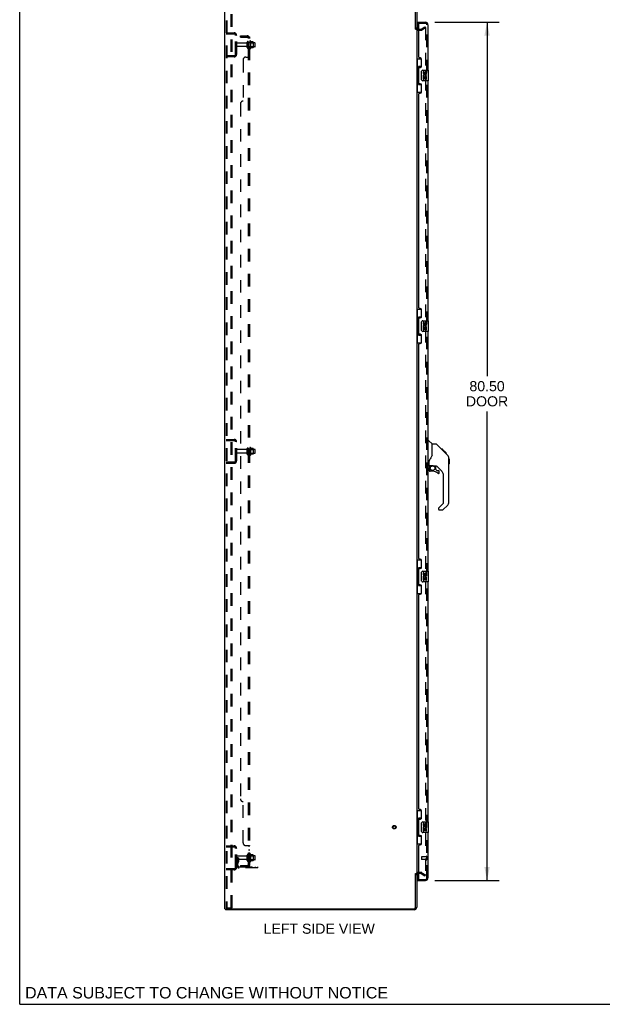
# Model space of a CAD drawing. Header units: inches. Extents: x 0 to 215, y 0 to 139.
# Tile 1 of 115: x 0 to 55, y 0 to 92. Entities that reach past the tile are written whole.
import ezdxf

# ---------------------------------------------------------------- set-up
doc = ezdxf.new("R2010")
doc.units = ezdxf.units.IN
doc.header["$LTSCALE"] = 11.804375
doc.header["$MEASUREMENT"] = 0
doc.linetypes.add('HIDDEN', pattern=[0.2, 0.1, -0.1])
doc.layers.get('0').update_dxf_attribs({"linetype": 'CONTINUOUS'})
for name, color, linetype in [('DEFAULT_2', 8, 'HIDDEN'), ('DIMENSIONS', 7, 'CONTINUOUS'), ('DOOR_ASSEMBLY', 7, 'CONTINUOUS'), ('SUBPANEL', 7, 'CONTINUOUS')]:
    doc.layers.add(name, color=color, linetype=linetype)
doc.styles.get("Standard").update_dxf_attribs({"font": 'arial.ttf'})
doc.dimstyles.new('DIMSTYLE_1', dxfattribs={"dimtxt": 0.946875, "dimasz": 1.2625, "dimexe": 0.09, "dimexo": 0.07, "dimgap": 0.0375, "dimtad": 0, "dimtih": 1, "dimtoh": 1, "dimzin": 4, "dimdsep": 46, "dimtxsty": 'Standard', "dimblk": '_FILLED', "dimblk1": '_FILLED', "dimblk2": '_FILLED', "dimcen": 0.09, "dimadec": 3, "dimazin": 1, "dimtfac": 1, "dimtdec": 3, "dimtofl": 0, "dimtmove": 0, "dimatfit": 3, "dimldrblk": '_FILLED', "dimfxl": 0, "dimtolj": 1, "dimtzin": 4, "dimarcsym": 0})

# ---------------------------------------------------------------- blocks, each defined once
blk = doc.blocks.new('_FILLED')
at = {"color": 0, "linetype": 'ByBlock'}
blk.add_solid([(0, 0), (-1, 0.2), (-1, -0.2)], dxfattribs=at)
blk = doc.blocks.new('*D9')
at = {"layer": 'DIMENSIONS', "color": 2, "linetype": 'Continuous'}
for p, q in [((38.955, 92.112), (44.997, 92.112)), ((43.86, 92.112), (43.86, 58.922)), ((43.86, 11.612), (43.86, 55.608)), ((38.955, 11.612), (44.997, 11.612))]:
    blk.add_line(p, q, dxfattribs=at)
at = {"layer": 'DIMENSIONS', "color": 2, "linetype": 'Continuous', "xscale": 1.2625, "yscale": 1.2625, "zscale": 1.2625}
for p, rotation in [((43.86, 92.112), 90), ((43.86, 11.612), 270)]:
    blk.add_blockref('_FILLED', p, dxfattribs=dict(at, rotation=rotation))
at = {"layer": 'DIMENSIONS', "color": 2, "linetype": 'Continuous', "insert": (43.86, 58.449), "char_height": 0.9469, "width": 3.9635, "attachment_point": 2, "line_spacing_factor": 0.9}
blk.add_mtext('80.50\\PDOOR', dxfattribs=at)

msp = doc.modelspace()

# ---------------------------------------------------------------- linework, layer by layer
at = {"color": 7, "linetype": 'Continuous'}
for p, q in [((0, 0), (0, 138.875)), ((37.155, 91.466), (37.259, 91.466)), ((37.155, 12.258), (37.259, 12.258)), ((19.311, 8.966), (19.311, 8.862)), ((19.316, 8.966), (19.349, 8.966)), ((0, 0), (214.625, 0))]:
    msp.add_line(p, q, dxfattribs=at)
at = {"color": 3, "linetype": 'Continuous'}
for p, q in [((19.259, 8.966), (19.259, 94.758)), ((37.155, 91.455), (37.155, 94.615)), ((37.259, 94.615), (37.259, 91.466)), ((37.402, 91.466), (37.463, 91.466)), ((37.259, 91.414), (37.259, 12.31)), ((37.155, 9.108), (37.155, 12.269)), ((37.259, 12.258), (37.259, 9.108)), ((37.463, 12.258), (37.402, 12.258)), ((19.259, 8.966), (19.316, 8.966)), ((37.013, 8.862), (19.311, 8.862)), ((19.349, 8.966), (37.013, 8.966))]:
    msp.add_line(p, q, dxfattribs=at)
for centre, radius, start, end in [((37.402, 91.608), 0.142, 180, 270), ((37.402, 12.115), 0.142, 90, 180), ((37.013, 9.108), 0.246, 270, 360), ((37.013, 9.108), 0.142, 270, 360)]:
    msp.add_arc(centre, radius, start, end, dxfattribs=at)
at = {"layer": 'DEFAULT_2', "color": 8, "linetype": 'HIDDEN'}
for p, q in [((19.363, 94.644), (19.363, 9.079)), ((19.437, 94.644), (19.437, 9.079)), ((19.835, 9.049), (19.835, 94.674)), ((19.939, 9.049), (19.939, 94.674)), ((37.463, 91.466), (37.664, 91.466)), ((37.68, 91.47), (38.02, 91.666)), ((38.072, 91.576), (37.732, 91.38)), ((38.02, 91.666), (38.072, 91.576)), ((38.072, 91.596), (38.072, 12.127)), ((19.363, 91.112), (20.117, 91.112)), ((19.363, 91.008), (20.117, 91.008)), ((20.036, 91.112), (20.036, 91.008)), ((20.259, 89.108), (20.259, 90.865)), ((20.363, 89.108), (20.363, 90.865)), ((37.402, 91.362), (37.664, 91.362)), ((21.291, 90.152), (20.393, 90.152)), ((21.291, 89.822), (20.393, 89.822)), ((21.353, 89.729), (21.353, 90.244)), ((21.463, 89.729), (21.463, 90.244)), ((22.058, 90.174), (21.463, 90.174)), ((22.058, 89.799), (21.463, 89.799)), ((21.588, 90.321), (21.588, 89.653)), ((21.608, 90.17), (21.588, 90.19)), ((21.608, 89.803), (21.588, 89.783)), ((21.608, 90.17), (21.608, 89.803)), ((21.608, 90.17), (21.904, 90.17)), ((21.608, 89.803), (21.904, 89.803)), ((21.658, 90.343), (21.658, 89.631)), ((21.914, 90.264), (21.686, 90.264)), ((21.914, 89.709), (21.686, 89.709)), ((21.904, 90.17), (21.924, 90.19)), ((21.904, 90.17), (21.904, 89.803)), ((21.904, 89.803), (21.924, 89.783)), ((21.924, 90.242), (21.924, 89.731)), ((22.088, 89.829), (22.088, 90.144)), ((20.117, 88.966), (19.363, 88.966)), ((20.117, 88.862), (19.363, 88.862)), ((20.036, 88.966), (20.036, 88.862)), ((19.363, 52.987), (20.117, 52.987)), ((19.363, 52.883), (20.117, 52.883)), ((20.036, 52.987), (20.036, 52.883)), ((20.259, 50.983), (20.259, 52.74)), ((20.363, 50.983), (20.363, 52.74)), ((21.291, 52.027), (20.393, 52.027)), ((21.353, 51.604), (21.353, 52.119)), ((21.463, 51.604), (21.463, 52.119)), ((22.058, 52.049), (21.463, 52.049)), ((21.588, 52.196), (21.588, 51.528)), ((21.608, 52.045), (21.588, 52.065)), ((21.608, 52.045), (21.608, 51.678)), ((21.608, 52.045), (21.904, 52.045)), ((21.658, 52.218), (21.658, 51.506)), ((21.914, 52.139), (21.686, 52.139)), ((21.904, 52.045), (21.924, 52.065)), ((21.904, 52.045), (21.904, 51.678)), ((21.924, 52.117), (21.924, 51.606)), ((22.088, 51.704), (22.088, 52.019)), ((20.117, 50.841), (19.363, 50.841)), ((20.036, 50.841), (20.036, 50.737)), ((21.291, 51.697), (20.393, 51.697)), ((22.058, 51.674), (21.463, 51.674)), ((21.608, 51.678), (21.588, 51.658)), ((21.608, 51.678), (21.904, 51.678)), ((21.914, 51.584), (21.686, 51.584)), ((21.904, 51.678), (21.924, 51.658)), ((20.117, 50.737), (19.363, 50.737)), ((19.363, 14.862), (20.117, 14.862)), ((20.036, 14.862), (20.036, 14.758)), ((19.363, 14.758), (20.117, 14.758)), ((20.259, 12.858), (20.259, 14.615)), ((20.363, 12.858), (20.363, 14.615)), ((21.291, 13.902), (20.393, 13.902)), ((21.353, 13.479), (21.353, 13.994)), ((21.463, 13.479), (21.463, 13.994)), ((22.058, 13.924), (21.463, 13.924)), ((21.588, 14.071), (21.588, 13.403)), ((21.608, 13.92), (21.588, 13.94)), ((21.608, 13.92), (21.904, 13.92)), ((21.608, 13.92), (21.608, 13.553)), ((21.658, 14.093), (21.658, 13.381)), ((21.914, 14.014), (21.686, 14.014)), ((21.904, 13.92), (21.924, 13.94)), ((21.904, 13.92), (21.904, 13.553)), ((21.924, 13.992), (21.924, 13.481)), ((22.088, 13.579), (22.088, 13.894)), ((20.467, 13.737), (20.363, 13.737)), ((21.291, 13.572), (20.393, 13.572)), ((20.451, 13.39), (20.403, 13.322)), ((20.453, 13.396), (20.453, 13.737)), ((20.453, 13.562), (20.557, 13.562)), ((20.467, 13.737), (20.557, 13.737)), ((20.467, 13.036), (20.467, 13.737)), ((20.536, 13.33), (20.487, 13.262)), ((20.557, 13.396), (20.557, 13.737)), ((22.058, 13.549), (21.463, 13.549)), ((21.608, 13.553), (21.588, 13.533)), ((21.608, 13.553), (21.904, 13.553)), ((21.914, 13.459), (21.686, 13.459)), ((21.904, 13.553), (21.924, 13.533)), ((20.117, 12.716), (19.363, 12.716)), ((20.117, 12.612), (19.363, 12.612)), ((20.036, 12.716), (20.036, 12.612)), ((20.61, 12.893), (22.363, 12.893)), ((22.363, 12.789), (20.61, 12.789)), ((21.86, 12.789), (21.86, 12.893)), ((22.116, 12.789), (22.116, 12.893)), ((22.363, 12.789), (22.363, 12.893)), ((37.664, 12.362), (37.402, 12.362)), ((37.664, 12.258), (37.463, 12.258)), ((37.68, 12.253), (38.02, 12.057)), ((37.732, 12.343), (38.072, 12.147)), ((38.02, 12.057), (38.072, 12.147)), ((19.385, 9.049), (19.458, 9.049)), ((19.458, 9.049), (19.939, 9.049))]:
    msp.add_line(p, q, dxfattribs=at)
for points in [[(38.055, 91.616), (38.054, 91.616), (38.052, 91.616), (38.05, 91.616), (38.049, 91.615), (38.047, 91.614)], [(38.06, 91.615), (38.058, 91.616), (38.056, 91.616), (38.055, 91.616)], [(38.06, 91.615), (38.062, 91.614), (38.064, 91.613), (38.065, 91.612), (38.067, 91.61), (38.068, 91.609), (38.069, 91.607), (38.07, 91.605), (38.071, 91.603), (38.071, 91.601), (38.072, 91.598), (38.072, 91.596)], [(38.055, 12.107), (38.054, 12.107), (38.052, 12.107), (38.05, 12.108), (38.049, 12.109), (38.047, 12.109)], [(38.072, 12.127), (38.072, 12.125), (38.071, 12.123), (38.071, 12.121), (38.07, 12.119), (38.069, 12.117), (38.068, 12.115), (38.067, 12.113), (38.065, 12.112), (38.064, 12.11), (38.062, 12.109), (38.06, 12.108), (38.058, 12.108), (38.056, 12.107), (38.055, 12.107)], [(19.363, 9.079), (19.364, 9.071), (19.366, 9.064), (19.37, 9.058), (19.374, 9.053)], [(19.385, 9.049), (19.379, 9.05), (19.374, 9.053)], [(19.437, 9.079), (19.438, 9.071), (19.44, 9.064), (19.443, 9.058), (19.447, 9.053)], [(19.458, 9.049), (19.452, 9.05), (19.447, 9.053)]]:
    msp.add_lwpolyline(points, dxfattribs=at)
for radius in [0.164, 0.124]:
    msp.add_circle((35.155, 16.612), radius, dxfattribs=at)
for centre, radius, start, end in [((37.402, 91.608), 0.246, 180, 270), ((37.664, 91.499), 0.033, 270, 300), ((20.117, 90.865), 0.246, 0, 90), ((20.117, 90.865), 0.142, 0, 90), ((37.664, 91.499), 0.137, 270, 300), ((20.393, 90.122), 0.03, 90, 180), ((20.393, 89.852), 0.03, 180, 270), ((21.291, 90.214), 0.0625, 270, 360), ((21.291, 89.759), 0.0625, 0, 90), ((21.408, 90.244), 0.055, 360, 180), ((21.408, 89.729), 0.055, 180, 0), ((21.627, 90.321), 0.0384, 34.44966, 180), ((21.627, 89.653), 0.0384, 180, 325.55034), ((21.058, 89.987), 0.698, 23.96793, 30.66313), ((21.058, 89.987), 0.698, 329.33687, 336.03207), ((21.705, 90.274), 0.01, 203.96793, 270), ((21.705, 89.699), 0.01, 90, 156.03207), ((21.914, 90.254), 0.01, 5.19383, 90), ((21.914, 89.719), 0.01, 270, 354.80617), ((21.783, 90.242), 0.141, 0, 5.20805), ((21.783, 89.731), 0.141, 354.79195, 360), ((22.058, 90.144), 0.03, 359.99999, 90), ((22.058, 89.829), 0.03, 270, 0.00001), ((20.117, 89.108), 0.246, 270, 360), ((20.117, 89.108), 0.142, 270, 360), ((20.117, 52.74), 0.246, 0, 90), ((20.117, 52.74), 0.142, 0, 90), ((20.393, 51.997), 0.03, 90, 180), ((20.393, 51.727), 0.03, 180, 270), ((21.291, 52.089), 0.0625, 270, 360), ((21.408, 52.119), 0.055, 360, 180), ((21.627, 52.196), 0.0384, 34.44966, 180), ((21.058, 51.862), 0.698, 23.96793, 30.66313), ((21.705, 52.149), 0.01, 203.96793, 270), ((21.914, 52.129), 0.01, 5.19383, 90), ((21.783, 52.117), 0.141, 0, 5.20805), ((22.058, 52.019), 0.03, 359.99999, 90), ((20.117, 50.983), 0.246, 270, 360), ((20.117, 50.983), 0.142, 270, 360), ((21.291, 51.634), 0.0625, 0, 90), ((21.408, 51.604), 0.055, 180, 0), ((21.627, 51.528), 0.0384, 180, 325.55034), ((21.058, 51.862), 0.698, 329.33687, 336.03207), ((21.705, 51.574), 0.01, 90, 156.03207), ((21.914, 51.594), 0.01, 270, 354.80617), ((21.783, 51.606), 0.141, 354.79195, 360), ((22.058, 51.704), 0.03, 270, 0.00001), ((20.117, 14.615), 0.246, 0, 90), ((20.117, 14.615), 0.142, 0, 90), ((20.393, 13.872), 0.03, 90, 180), ((21.291, 13.964), 0.0625, 270, 360), ((21.408, 13.994), 0.055, 360, 180), ((21.627, 14.071), 0.0384, 34.44966, 180), ((21.058, 13.737), 0.698, 23.96793, 30.66313), ((21.705, 14.024), 0.01, 203.96793, 270), ((21.914, 14.004), 0.01, 5.19383, 90), ((21.783, 13.992), 0.141, 0, 5.20805), ((22.058, 13.894), 0.03, 359.99999, 90), ((20.393, 13.602), 0.03, 180, 270), ((20.571, 13.201), 0.208, 144.24611, 180), ((20.61, 13.036), 0.246, 180, 270), ((20.443, 13.396), 0.01, 324.24611, 360), ((20.571, 13.201), 0.104, 144.24611, 180), ((20.61, 13.036), 0.142, 180, 270), ((20.443, 13.396), 0.114, 324.24611, 360), ((21.291, 13.509), 0.0625, 0, 90), ((21.408, 13.479), 0.055, 180, 0), ((21.627, 13.403), 0.0384, 180, 325.55034), ((21.058, 13.737), 0.698, 329.33687, 336.03207), ((21.705, 13.449), 0.01, 90, 156.03207), ((21.914, 13.469), 0.01, 270, 354.80617), ((21.783, 13.481), 0.141, 354.79195, 360), ((22.058, 13.579), 0.03, 270, 0.00001), ((20.117, 12.858), 0.246, 270, 360), ((20.117, 12.858), 0.142, 270, 360), ((37.402, 12.115), 0.246, 90, 180), ((37.664, 12.225), 0.137, 60, 90), ((37.664, 12.225), 0.033, 60, 90)]:
    msp.add_arc(centre, radius, start, end, dxfattribs=at)
at = {"layer": 'DOOR_ASSEMBLY', "color": 7, "linetype": 'Continuous'}
for p, q in [((37.338, 92.008), (37.338, 92.112)), ((37.338, 91.988), (37.338, 91.481)), ((37.259, 88.687), (37.7, 88.687)), ((37.298, 88.687), (37.298, 87.662)), ((37.663, 88.687), (37.663, 87.907)), ((37.436, 87.952), (37.436, 86.272)), ((37.663, 87.952), (37.436, 87.952)), ((37.277, 87.662), (37.277, 86.562)), ((37.277, 87.662), (37.399, 87.662)), ((37.399, 87.692), (37.399, 87.712)), ((37.399, 86.562), (37.399, 87.662)), ((37.722, 86.712), (37.722, 87.512)), ((37.822, 87.612), (38.362, 87.612)), ((37.86, 87.458), (37.86, 87.321)), ((37.923, 87.458), (37.86, 87.458)), ((37.86, 86.996), (37.86, 86.766)), ((37.878, 86.996), (37.86, 86.996)), ((37.913, 86.996), (37.94, 87.016)), ((37.913, 86.996), (38.174, 86.996)), ((37.923, 87.321), (37.923, 87.458)), ((37.923, 86.766), (37.923, 86.933)), ((37.923, 86.933), (37.988, 86.933)), ((37.988, 87.384), (37.988, 87.315)), ((37.988, 86.933), (37.988, 86.797)), ((38.049, 87.321), (38.049, 87.363)), ((38.049, 86.797), (38.049, 86.933)), ((38.049, 86.933), (38.111, 86.933)), ((38.104, 87.032), (38.161, 87.007)), ((38.111, 87.363), (38.111, 87.227)), ((38.111, 87.227), (38.174, 87.227)), ((38.111, 86.933), (38.111, 86.766)), ((38.174, 87.227), (38.174, 87.363)), ((38.174, 86.766), (38.174, 86.996)), ((38.377, 86.627), (38.377, 87.597)), ((37.277, 86.562), (37.399, 86.562)), ((37.298, 86.562), (37.298, 85.537)), ((37.399, 86.511), (37.399, 86.531)), ((37.436, 86.272), (37.663, 86.272)), ((37.663, 86.317), (37.663, 85.537)), ((38.362, 86.612), (37.822, 86.612)), ((37.86, 86.766), (37.923, 86.766)), ((37.988, 86.797), (38.049, 86.797)), ((38.111, 86.766), (38.174, 86.766)), ((37.259, 85.537), (37.7, 85.537)), ((37.259, 65.187), (37.7, 65.187)), ((37.298, 65.187), (37.298, 64.162)), ((37.663, 65.187), (37.663, 64.407)), ((37.277, 64.162), (37.277, 63.062)), ((37.277, 64.162), (37.399, 64.162)), ((37.399, 64.192), (37.399, 64.212)), ((37.399, 63.062), (37.399, 64.162)), ((37.436, 64.452), (37.436, 62.772)), ((37.663, 64.452), (37.436, 64.452)), ((37.722, 63.212), (37.722, 64.012)), ((37.822, 64.112), (38.362, 64.112)), ((37.86, 63.958), (37.86, 63.821)), ((37.923, 63.958), (37.86, 63.958)), ((37.923, 63.821), (37.923, 63.958)), ((37.988, 63.884), (37.988, 63.815)), ((38.049, 63.821), (38.049, 63.863)), ((38.111, 63.863), (38.111, 63.727)), ((38.111, 63.727), (38.174, 63.727)), ((38.174, 63.727), (38.174, 63.863)), ((38.377, 63.127), (38.377, 64.097)), ((37.277, 63.062), (37.399, 63.062)), ((37.298, 63.062), (37.298, 62.037)), ((37.399, 63.011), (37.399, 63.031)), ((37.663, 62.817), (37.663, 62.037)), ((38.362, 63.112), (37.822, 63.112)), ((37.86, 63.496), (37.86, 63.266)), ((37.878, 63.496), (37.86, 63.496)), ((37.86, 63.266), (37.923, 63.266)), ((37.913, 63.496), (37.94, 63.516)), ((37.913, 63.496), (38.174, 63.496)), ((37.923, 63.266), (37.923, 63.433)), ((37.923, 63.433), (37.988, 63.433)), ((37.988, 63.433), (37.988, 63.297)), ((37.988, 63.297), (38.049, 63.297)), ((38.049, 63.297), (38.049, 63.433)), ((38.049, 63.433), (38.111, 63.433)), ((38.104, 63.532), (38.161, 63.507)), ((38.111, 63.433), (38.111, 63.266)), ((38.111, 63.266), (38.174, 63.266)), ((38.174, 63.266), (38.174, 63.496)), ((37.259, 62.037), (37.7, 62.037)), ((37.436, 62.772), (37.663, 62.772)), ((38.317, 52.866), (38.38, 52.866)), ((38.705, 52.557), (38.408, 52.854)), ((39.072, 52.551), (38.711, 52.551)), ((38.711, 51.446), (38.711, 52.551)), ((39.893, 51.763), (39.128, 52.528)), ((39.649, 52.073), (39.582, 52.073)), ((39.656, 52.066), (39.59, 52.066)), ((39.666, 52.056), (39.599, 52.056)), ((39.673, 52.05), (39.606, 52.05)), ((39.681, 52.042), (39.614, 52.042)), ((39.7, 52.022), (39.633, 52.022)), ((39.649, 52.073), (39.976, 51.746)), ((39.723, 51.999), (39.656, 51.999)), ((39.746, 51.976), (39.679, 51.976)), ((39.77, 51.952), (39.703, 51.952)), ((39.794, 51.929), (39.727, 51.929)), ((39.817, 51.905), (39.75, 51.905)), ((39.84, 51.883), (39.773, 51.883)), ((39.86, 51.863), (39.793, 51.863)), ((39.877, 51.845), (39.81, 51.845)), ((39.89, 51.832), (39.823, 51.832)), ((39.894, 51.828), (39.828, 51.828)), ((39.896, 51.826), (39.83, 51.826)), ((39.897, 51.825), (39.83, 51.825)), ((39.898, 51.825), (39.831, 51.825)), ((39.866, 51.789), (39.831, 51.824)), ((39.9, 51.822), (39.833, 51.822)), ((39.904, 51.818), (39.838, 51.818)), ((39.91, 51.812), (39.844, 51.812)), ((39.924, 51.798), (39.857, 51.798)), ((39.892, 51.762), (39.866, 51.789)), ((39.939, 51.783), (39.872, 51.783)), ((39.947, 51.776), (39.88, 51.776)), ((39.954, 51.769), (39.887, 51.769)), ((39.892, 51.762), (40.171, 51.484)), ((39.966, 51.757), (39.899, 51.757)), ((39.971, 51.751), (39.904, 51.751)), ((39.974, 51.748), (39.908, 51.748)), ((39.976, 51.747), (39.909, 51.747)), ((39.976, 51.746), (39.909, 51.746)), ((39.976, 51.746), (39.91, 51.746)), ((40.065, 51.658), (39.976, 51.746)), ((38.435, 50.523), (38.435, 50.93)), ((38.711, 51.509), (38.69, 51.451)), ((39.994, 51.662), (40.061, 51.662)), ((40.062, 51.66), (39.995, 51.66)), ((40.065, 51.658), (39.998, 51.658)), ((40.286, 51.207), (40.285, 51.237)), ((40.286, 47.104), (40.286, 51.207)), ((40.305, 51.155), (40.286, 51.175)), ((40.305, 51.155), (40.305, 50.679)), ((38.396, 50.484), (38.317, 50.484)), ((38.435, 50.306), (38.435, 50.069)), ((38.455, 50.525), (38.75, 50.525)), ((38.493, 50.445), (38.573, 50.525)), ((38.499, 50.44), (38.496, 50.443)), ((38.503, 50.436), (38.499, 50.44)), ((38.507, 50.431), (38.503, 50.436)), ((38.75, 49.99), (38.514, 49.99)), ((39.023, 50.484), (38.935, 50.484)), ((39.065, 50.152), (39.065, 50.479)), ((39.069, 50.144), (39.141, 50.072)), ((39.601, 49.988), (39.1, 50.489)), ((39.149, 50.069), (39.302, 50.069)), ((39.38, 49.871), (39.38, 49.99)), ((40.305, 50.679), (40.286, 50.659)), ((39.774, 47.018), (39.774, 49.57)), ((39.302, 46.493), (39.302, 46.429)), ((39.315, 46.527), (39.751, 46.962)), ((39.663, 46.35), (39.38, 46.35)), ((40.17, 46.825), (39.718, 46.373)), ((37.259, 41.687), (37.7, 41.687)), ((37.298, 41.687), (37.298, 40.662)), ((37.663, 41.687), (37.663, 40.907)), ((37.277, 40.662), (37.399, 40.662)), ((37.277, 40.662), (37.277, 39.562)), ((37.399, 40.692), (37.399, 40.712)), ((37.399, 39.562), (37.399, 40.662)), ((37.663, 40.952), (37.436, 40.952)), ((37.436, 40.952), (37.436, 39.272)), ((37.722, 39.712), (37.722, 40.512)), ((37.822, 40.612), (38.362, 40.612)), ((37.923, 40.458), (37.86, 40.458)), ((37.86, 40.458), (37.86, 40.321)), ((37.878, 39.996), (37.86, 39.996)), ((37.86, 39.996), (37.86, 39.766)), ((37.86, 39.766), (37.923, 39.766)), ((37.913, 39.996), (37.94, 40.016)), ((37.913, 39.996), (38.174, 39.996)), ((37.923, 40.321), (37.923, 40.458)), ((37.923, 39.933), (37.988, 39.933)), ((37.923, 39.766), (37.923, 39.933)), ((37.988, 40.384), (37.988, 40.315)), ((37.988, 39.933), (37.988, 39.797)), ((37.988, 39.797), (38.049, 39.797)), ((38.049, 40.321), (38.049, 40.363)), ((38.049, 39.933), (38.111, 39.933)), ((38.049, 39.797), (38.049, 39.933)), ((38.104, 40.032), (38.161, 40.007)), ((38.111, 40.363), (38.111, 40.227)), ((38.111, 40.227), (38.174, 40.227)), ((38.111, 39.933), (38.111, 39.766)), ((38.111, 39.766), (38.174, 39.766)), ((38.174, 40.227), (38.174, 40.363)), ((38.174, 39.766), (38.174, 39.996)), ((38.377, 39.627), (38.377, 40.597)), ((37.277, 39.562), (37.399, 39.562)), ((37.298, 39.562), (37.298, 38.537)), ((37.399, 39.511), (37.399, 39.531)), ((37.436, 39.272), (37.663, 39.272)), ((37.663, 39.317), (37.663, 38.537)), ((38.362, 39.612), (37.822, 39.612)), ((37.259, 38.537), (37.7, 38.537)), ((37.259, 18.187), (37.7, 18.187)), ((37.298, 18.187), (37.298, 17.162)), ((37.663, 18.187), (37.663, 17.407)), ((37.277, 17.162), (37.399, 17.162)), ((37.277, 17.162), (37.277, 16.062)), ((37.399, 17.192), (37.399, 17.212)), ((37.399, 16.062), (37.399, 17.162)), ((37.663, 17.452), (37.436, 17.452)), ((37.436, 17.452), (37.436, 15.772)), ((37.722, 16.212), (37.722, 17.012)), ((37.822, 17.112), (38.362, 17.112)), ((37.923, 16.958), (37.86, 16.958)), ((37.86, 16.958), (37.86, 16.821)), ((37.923, 16.821), (37.923, 16.958)), ((37.988, 16.884), (37.988, 16.815)), ((38.049, 16.821), (38.049, 16.863)), ((38.111, 16.863), (38.111, 16.727)), ((38.111, 16.727), (38.174, 16.727)), ((38.174, 16.727), (38.174, 16.863)), ((38.377, 16.127), (38.377, 17.097)), ((37.277, 16.062), (37.399, 16.062)), ((37.298, 16.062), (37.298, 15.037)), ((37.399, 16.011), (37.399, 16.031)), ((37.436, 15.772), (37.663, 15.772)), ((37.663, 15.817), (37.663, 15.037)), ((38.362, 16.112), (37.822, 16.112)), ((37.878, 16.496), (37.86, 16.496)), ((37.86, 16.496), (37.86, 16.266)), ((37.86, 16.266), (37.923, 16.266)), ((37.913, 16.496), (37.94, 16.516)), ((37.913, 16.496), (38.174, 16.496)), ((37.923, 16.433), (37.988, 16.433)), ((37.923, 16.266), (37.923, 16.433)), ((37.988, 16.433), (37.988, 16.297)), ((37.988, 16.297), (38.049, 16.297)), ((38.049, 16.433), (38.111, 16.433)), ((38.049, 16.297), (38.049, 16.433)), ((38.104, 16.532), (38.161, 16.507)), ((38.111, 16.433), (38.111, 16.266)), ((38.111, 16.266), (38.174, 16.266)), ((38.174, 16.266), (38.174, 16.496)), ((37.259, 15.037), (37.7, 15.037)), ((37.338, 12.243), (37.338, 11.736)), ((37.338, 11.716), (37.338, 11.612))]:
    msp.add_line(p, q, dxfattribs=at)
at = {"layer": 'DOOR_ASSEMBLY', "color": 3, "linetype": 'Continuous'}
for p, q in [((37.338, 92.112), (38.071, 92.112)), ((37.463, 88.819), (37.463, 91.988)), ((38.317, 91.865), (38.317, 87.612)), ((37.583, 88.759), (37.523, 88.759)), ((37.463, 86.404), (37.463, 87.819)), ((37.523, 87.879), (37.583, 87.879)), ((37.713, 88.009), (37.713, 88.629)), ((37.583, 86.344), (37.523, 86.344)), ((37.713, 85.594), (37.713, 86.214)), ((38.317, 86.612), (38.317, 64.112)), ((37.463, 65.319), (37.463, 85.404)), ((37.523, 85.464), (37.583, 85.464)), ((37.583, 65.259), (37.523, 65.259)), ((37.713, 64.509), (37.713, 65.129)), ((37.463, 62.904), (37.463, 64.319)), ((37.523, 64.379), (37.583, 64.379)), ((37.583, 62.844), (37.523, 62.844)), ((38.317, 63.112), (38.317, 40.612)), ((37.463, 41.819), (37.463, 61.904)), ((37.523, 61.964), (37.583, 61.964)), ((37.713, 62.094), (37.713, 62.714)), ((37.583, 41.759), (37.523, 41.759)), ((37.713, 41.009), (37.713, 41.629)), ((37.463, 39.404), (37.463, 40.819)), ((37.523, 40.879), (37.583, 40.879)), ((37.583, 39.344), (37.523, 39.344)), ((37.713, 38.594), (37.713, 39.214)), ((38.317, 39.612), (38.317, 17.112)), ((37.463, 18.319), (37.463, 38.404)), ((37.523, 38.464), (37.583, 38.464)), ((37.583, 18.259), (37.523, 18.259)), ((37.713, 17.509), (37.713, 18.129)), ((37.463, 15.904), (37.463, 17.319)), ((37.523, 17.379), (37.583, 17.379)), ((37.583, 15.844), (37.523, 15.844)), ((37.713, 15.094), (37.713, 15.714)), ((38.317, 16.112), (38.317, 11.858)), ((37.463, 11.736), (37.463, 14.904)), ((37.523, 14.964), (37.583, 14.964)), ((37.338, 11.612), (38.071, 11.612))]:
    msp.add_line(p, q, dxfattribs=at)
at = {"layer": 'DOOR_ASSEMBLY', "color": 8, "linetype": 'HIDDEN'}
for p, q in [((37.483, 92.008), (37.338, 92.008)), ((37.483, 92.008), (38.071, 92.008)), ((38.213, 11.858), (38.213, 91.865)), ((38.17, 13.858), (38.17, 13.574)), ((37.713, 13.83), (37.713, 13.602)), ((38.17, 13.84), (37.723, 13.84)), ((38.17, 13.592), (37.723, 13.592)), ((37.338, 11.716), (37.483, 11.716)), ((37.483, 11.716), (38.071, 11.716))]:
    msp.add_line(p, q, dxfattribs=at)
at = {"layer": 'DOOR_ASSEMBLY', "color": 7, "linetype": 'Continuous'}
for points in [[(37.436, 87.928), (37.436, 87.925), (37.437, 87.921), (37.438, 87.917), (37.439, 87.913), (37.441, 87.908), (37.443, 87.903), (37.445, 87.897), (37.448, 87.891), (37.452, 87.885), (37.456, 87.878), (37.46, 87.871), (37.465, 87.863), (37.47, 87.854), (37.472, 87.851)], [(37.722, 87.512), (37.723, 87.518), (37.723, 87.524), (37.724, 87.53), (37.725, 87.536), (37.727, 87.542), (37.729, 87.548)], [(37.472, 86.373), (37.47, 86.369), (37.465, 86.361), (37.46, 86.353), (37.456, 86.346), (37.452, 86.339), (37.448, 86.332), (37.445, 86.326), (37.443, 86.321), (37.441, 86.316), (37.439, 86.311), (37.438, 86.307), (37.437, 86.303), (37.436, 86.299), (37.436, 86.296)], [(37.729, 86.676), (37.727, 86.681), (37.725, 86.687), (37.724, 86.693), (37.723, 86.699), (37.723, 86.705), (37.722, 86.712)], [(37.436, 64.428), (37.436, 64.425), (37.437, 64.421), (37.438, 64.417), (37.439, 64.413), (37.441, 64.408), (37.443, 64.403), (37.445, 64.397), (37.448, 64.391), (37.452, 64.385), (37.456, 64.378), (37.46, 64.371), (37.465, 64.363), (37.47, 64.354), (37.472, 64.351)], [(37.722, 64.012), (37.723, 64.018), (37.723, 64.024), (37.724, 64.03), (37.725, 64.036), (37.727, 64.042), (37.729, 64.048)], [(37.472, 62.873), (37.47, 62.869), (37.465, 62.861), (37.46, 62.853), (37.456, 62.846), (37.452, 62.839), (37.448, 62.832), (37.445, 62.826), (37.443, 62.821), (37.441, 62.816), (37.439, 62.811), (37.438, 62.807), (37.437, 62.803), (37.436, 62.799), (37.436, 62.796)], [(37.729, 63.176), (37.727, 63.181), (37.725, 63.187), (37.724, 63.193), (37.723, 63.199), (37.723, 63.205), (37.722, 63.212)], [(39.128, 52.528), (39.12, 52.534), (39.112, 52.54), (39.102, 52.545), (39.093, 52.548), (39.082, 52.55), (39.072, 52.551)], [(39.831, 51.824), (39.81, 51.846), (39.788, 51.867), (39.766, 51.889)], [(38.489, 51.101), (38.478, 51.084), (38.462, 51.055), (38.45, 51.023), (38.441, 50.989), (38.436, 50.955), (38.435, 50.93)], [(38.69, 51.451), (38.66, 51.382), (38.623, 51.312), (38.581, 51.24), (38.534, 51.166), (38.489, 51.101)], [(40.286, 51.207), (40.285, 51.236), (40.279, 51.277), (40.27, 51.318), (40.256, 51.357), (40.238, 51.394), (40.216, 51.429), (40.191, 51.462), (40.171, 51.484)], [(38.507, 50.431), (38.498, 50.421), (38.489, 50.41), (38.482, 50.399), (38.475, 50.387), (38.469, 50.374), (38.464, 50.361), (38.46, 50.348), (38.458, 50.334), (38.456, 50.32), (38.455, 50.306)], [(38.496, 50.443), (38.495, 50.444), (38.494, 50.445), (38.493, 50.445), (38.493, 50.445)], [(38.75, 50.525), (38.758, 50.525), (38.778, 50.524), (38.798, 50.522), (38.818, 50.518), (38.838, 50.513), (38.856, 50.508), (38.872, 50.503), (38.886, 50.498), (38.898, 50.493), (38.909, 50.49), (38.918, 50.487), (38.926, 50.485), (38.934, 50.484), (38.935, 50.484)], [(37.436, 40.928), (37.436, 40.925), (37.437, 40.921), (37.438, 40.917), (37.439, 40.913), (37.441, 40.908), (37.443, 40.903), (37.445, 40.897), (37.448, 40.891), (37.452, 40.885), (37.456, 40.878), (37.46, 40.871), (37.465, 40.863), (37.47, 40.854), (37.472, 40.851)], [(37.722, 40.512), (37.723, 40.518), (37.723, 40.524), (37.724, 40.53), (37.725, 40.536), (37.727, 40.542), (37.729, 40.548)], [(37.729, 39.676), (37.727, 39.681), (37.725, 39.687), (37.724, 39.693), (37.723, 39.699), (37.723, 39.705), (37.722, 39.712)], [(37.472, 39.373), (37.47, 39.369), (37.465, 39.361), (37.46, 39.353), (37.456, 39.346), (37.452, 39.339), (37.448, 39.332), (37.445, 39.326), (37.443, 39.321), (37.441, 39.316), (37.439, 39.311), (37.438, 39.307), (37.437, 39.303), (37.436, 39.299), (37.436, 39.296)], [(37.436, 17.428), (37.436, 17.425), (37.437, 17.421), (37.438, 17.417), (37.439, 17.413), (37.441, 17.408), (37.443, 17.403), (37.445, 17.397), (37.448, 17.391), (37.452, 17.385), (37.456, 17.378), (37.46, 17.371), (37.465, 17.363), (37.47, 17.354), (37.472, 17.351)], [(37.722, 17.012), (37.723, 17.018), (37.723, 17.024), (37.724, 17.03), (37.725, 17.036), (37.727, 17.042), (37.729, 17.048)], [(37.472, 15.873), (37.47, 15.869), (37.465, 15.861), (37.46, 15.853), (37.456, 15.846), (37.452, 15.839), (37.448, 15.832), (37.445, 15.826), (37.443, 15.821), (37.441, 15.816), (37.439, 15.811), (37.438, 15.807), (37.437, 15.803), (37.436, 15.799), (37.436, 15.796)], [(37.729, 16.176), (37.727, 16.181), (37.725, 16.187), (37.724, 16.193), (37.723, 16.199), (37.723, 16.205), (37.722, 16.212)]]:
    msp.add_lwpolyline(points, dxfattribs=at)
msp.add_circle((38.75, 50.285), 0.217, dxfattribs=at)
for centre, radius, start, end in [((37.358, 91.988), 0.02, 90, 180), ((38.153, 91.722), 0.26, 90, 92.58661), ((37.822, 87.512), 0.1, 90, 158.79459), ((37.954, 87.321), 0.0943, 180, 360), ((38.014, 87.07), 0.154, 161.41988, 206.19629), ((38.017, 87.07), 0.157, 336.59665, 161.87913), ((38.017, 87.07), 0.157, 205.73705, 207.8532), ((37.954, 87.321), 0.0314, 180, 261.22946), ((38.017, 87.07), 0.0943, 336.59665, 215.11217), ((37.954, 87.326), 0.0362, 263.42855, 341.76278), ((38.08, 87.363), 0.0943, 68.69989, 167.43379), ((38.08, 87.363), 0.0314, 0, 180.04847), ((38.08, 87.363), 0.0943, 0, 68.67039), ((38.362, 87.597), 0.015, 0, 90), ((37.822, 86.712), 0.1, 201.20502, 270), ((38.362, 86.627), 0.015, 270, 360), ((37.822, 64.012), 0.1, 90, 158.79459), ((37.954, 63.821), 0.0943, 180, 360), ((38.017, 63.57), 0.157, 336.59665, 161.87913), ((37.954, 63.821), 0.0314, 180, 261.22946), ((37.954, 63.826), 0.0362, 263.42855, 341.76278), ((38.08, 63.863), 0.0943, 68.69989, 167.43379), ((38.08, 63.863), 0.0314, 0, 180.04847), ((38.08, 63.863), 0.0943, 0, 68.67039), ((38.362, 64.097), 0.015, 0, 90), ((37.822, 63.212), 0.1, 201.20502, 270), ((38.014, 63.57), 0.154, 161.41988, 206.19629), ((38.017, 63.57), 0.157, 205.73705, 207.8532), ((38.017, 63.57), 0.0943, 336.59665, 215.11217), ((38.362, 63.127), 0.015, 270, 360), ((38.38, 52.826), 0.0394, 45, 90), ((38.691, 52.543), 0.0197, 0, 45), ((39.853, 51.19), 0.433, 42.23856, 42.72732), ((38.396, 50.523), 0.0394, 270, 360), ((38.455, 50.545), 0.0197, 180, 270), ((38.632, 50.306), 0.197, 135, 180), ((38.514, 50.069), 0.0787, 180, 270), ((38.75, 49.202), 0.787, 50.4788, 90), ((39.023, 50.287), 0.197, 45, 90), ((39.077, 50.152), 0.0118, 180, 225), ((39.149, 50.08), 0.0118, 225, 270), ((39.302, 49.871), 0.0787, 230.4788, 360), ((39.302, 49.99), 0.0787, 0, 90), ((39.183, 49.57), 0.591, 0, 45), ((39.892, 47.104), 0.394, 315, 360), ((39.349, 46.493), 0.0472, 135, 180), ((39.38, 46.429), 0.0787, 180, 270), ((39.663, 46.429), 0.0787, 270, 315), ((39.695, 47.018), 0.0787, 315, 360), ((37.822, 40.512), 0.1, 90, 158.79459), ((37.954, 40.321), 0.0943, 180, 360), ((38.014, 40.07), 0.154, 161.41988, 206.19629), ((38.017, 40.07), 0.157, 336.59665, 161.87913), ((38.017, 40.07), 0.157, 205.73705, 207.8532), ((37.954, 40.321), 0.0314, 180, 261.22946), ((38.017, 40.07), 0.0943, 336.59665, 215.11217), ((37.954, 40.326), 0.0362, 263.42855, 341.76278), ((38.08, 40.363), 0.0943, 68.69989, 167.43379), ((38.08, 40.363), 0.0314, 0, 180.04847), ((38.08, 40.363), 0.0943, 0, 68.67039), ((38.362, 40.597), 0.015, 0, 90), ((37.822, 39.712), 0.1, 201.20502, 270), ((38.362, 39.627), 0.015, 270, 360), ((37.822, 17.012), 0.1, 90, 158.79459), ((37.954, 16.821), 0.0943, 180, 360), ((38.017, 16.57), 0.157, 336.59665, 161.87913), ((37.954, 16.821), 0.0314, 180, 261.22946), ((38.017, 16.57), 0.0943, 336.59665, 215.11217), ((37.954, 16.826), 0.0362, 263.42855, 341.76278), ((38.08, 16.863), 0.0943, 68.69989, 167.43379), ((38.08, 16.863), 0.0314, 0, 180.04847), ((38.08, 16.863), 0.0943, 0, 68.67039), ((38.362, 17.097), 0.015, 0, 90), ((37.822, 16.212), 0.1, 201.20502, 270), ((38.014, 16.57), 0.154, 161.41988, 206.19629), ((38.017, 16.57), 0.157, 205.73705, 207.8532), ((38.362, 16.127), 0.015, 270, 360), ((37.358, 11.736), 0.02, 180, 270), ((38.153, 12.002), 0.26, 267.41339, 270)]:
    msp.add_arc(centre, radius, start, end, dxfattribs=at)
at = {"layer": 'DOOR_ASSEMBLY', "color": 3, "linetype": 'Continuous'}
for centre, radius, start, end in [((37.483, 91.988), 0.02, 90, 180), ((38.071, 91.865), 0.246, 0, 90), ((37.523, 88.819), 0.06, 180, 270), ((37.583, 88.629), 0.13, 0, 90), ((37.523, 87.819), 0.06, 90, 180), ((37.583, 88.009), 0.13, 270, 360), ((37.523, 86.404), 0.06, 180, 270), ((37.583, 86.214), 0.13, 0, 90), ((37.523, 85.404), 0.06, 90, 180), ((37.583, 85.594), 0.13, 270, 360), ((37.523, 65.319), 0.06, 180, 270), ((37.583, 65.129), 0.13, 0, 90), ((37.523, 64.319), 0.06, 90, 180), ((37.583, 64.509), 0.13, 270, 360), ((37.523, 62.904), 0.06, 180, 270), ((37.583, 62.714), 0.13, 0, 90), ((37.523, 61.904), 0.06, 90, 180), ((37.583, 62.094), 0.13, 270, 360), ((37.523, 41.819), 0.06, 180, 270), ((37.583, 41.629), 0.13, 0, 90), ((37.523, 40.819), 0.06, 90, 180), ((37.583, 41.009), 0.13, 270, 360), ((37.523, 39.404), 0.06, 180, 270), ((37.583, 39.214), 0.13, 0, 90), ((37.523, 38.404), 0.06, 90, 180), ((37.583, 38.594), 0.13, 270, 360), ((37.523, 18.319), 0.06, 180, 270), ((37.583, 18.129), 0.13, 0, 90), ((37.523, 17.319), 0.06, 90, 180), ((37.583, 17.509), 0.13, 270, 360), ((37.523, 15.904), 0.06, 180, 270), ((37.583, 15.714), 0.13, 0, 90), ((37.523, 14.904), 0.06, 90, 180), ((37.583, 15.094), 0.13, 270, 360), ((37.483, 11.736), 0.02, 180, 270), ((38.071, 11.858), 0.246, 270, 360)]:
    msp.add_arc(centre, radius, start, end, dxfattribs=at)
at = {"layer": 'DOOR_ASSEMBLY', "color": 8, "linetype": 'HIDDEN'}
for centre, radius, start, end in [((38.071, 91.865), 0.142, 0, 90), ((38.192, 13.858), 0.0215, 0, 180), ((37.723, 13.83), 0.01, 90, 180), ((37.723, 13.602), 0.01, 180, 270), ((38.192, 13.574), 0.0215, 180, 360), ((38.071, 11.858), 0.142, 270, 360)]:
    msp.add_arc(centre, radius, start, end, dxfattribs=at)
at = {"layer": 'DOOR_ASSEMBLY', "color": 7, "linetype": 'Continuous'}
for centre, start_param, end_param in [((37.503, 87.702), 0.699287, 1.51401), ((37.503, 87.702), -4.655602, -3.84088), ((37.503, 86.521), 0.699287, 1.51401), ((37.503, 86.521), -4.655602, -3.84088), ((37.503, 64.202), 0.699287, 1.51401), ((37.503, 64.202), -4.655602, -3.84088), ((37.503, 63.021), 0.699287, 1.51401), ((37.503, 63.021), -4.655602, -3.84088), ((37.503, 40.702), 0.699287, 1.51401), ((37.503, 40.702), -4.655602, -3.84088), ((37.503, 39.521), 0.699287, 1.51401), ((37.503, 39.521), -4.655602, -3.84088), ((37.503, 17.202), 0.699287, 1.51401), ((37.503, 17.202), -4.655602, -3.84088), ((37.503, 16.021), 0.699287, 1.51401), ((37.503, 16.021), -4.655602, -3.84088)]:
    msp.add_ellipse(centre, major_axis=(0, 0.18), ratio=0.579493, start_param=start_param, end_param=end_param, dxfattribs=at)
at = {"layer": 'SUBPANEL', "color": 8, "linetype": 'HIDDEN'}
for p, q in [((20.713, 90.706), (20.713, 90.831)), ((20.713, 90.831), (21.351, 90.831)), ((20.713, 90.706), (21.351, 90.706)), ((20.963, 90.706), (20.963, 90.831)), ((21.534, 90.744), (21.438, 90.665)), ((21.463, 13.018), (21.463, 90.706)), ((21.463, 90.706), (21.588, 90.706)), ((21.588, 13.018), (21.588, 90.706)), ((21.463, 90.237), (21.588, 90.237)), ((21.463, 89.737), (21.588, 89.737)), ((21.213, 88.831), (21.534, 88.831)), ((21.449, 88.85), (21.453, 88.853)), ((21.463, 89.509), (21.588, 89.509)), ((21.463, 89.228), (21.588, 89.228)), ((21.463, 88.866), (21.588, 88.866)), ((20.963, 88.581), (20.963, 84.706)), ((20.713, 84.456), (20.713, 19.268)), ((21.463, 52.112), (21.588, 52.112)), ((21.463, 51.612), (21.588, 51.612)), ((20.963, 15.143), (20.963, 19.018)), ((21.213, 14.893), (21.534, 14.893)), ((21.463, 14.858), (21.588, 14.858)), ((21.588, 14.859), (21.588, 14.858)), ((21.463, 14.496), (21.588, 14.496)), ((21.463, 14.215), (21.588, 14.215)), ((21.463, 13.987), (21.588, 13.987)), ((20.713, 13.018), (21.351, 13.018)), ((20.713, 13.018), (20.713, 12.893)), ((20.963, 13.018), (20.963, 12.893)), ((21.534, 12.979), (21.438, 13.059)), ((21.459, 13.041), (21.459, 13.041)), ((21.463, 13.487), (21.588, 13.487)), ((21.463, 13.038), (21.463, 13.038)), ((21.463, 13.018), (21.588, 13.018)), ((21.351, 12.893), (20.713, 12.893))]:
    msp.add_line(p, q, dxfattribs=at)
for points in [[(21.438, 90.665), (21.437, 90.665), (21.437, 90.666), (21.437, 90.667), (21.438, 90.668), (21.438, 90.669), (21.439, 90.67), (21.44, 90.672), (21.441, 90.673), (21.442, 90.675), (21.444, 90.676), (21.445, 90.678)], [(21.445, 90.678), (21.449, 90.682), (21.451, 90.684), (21.453, 90.686), (21.455, 90.688), (21.457, 90.691), (21.458, 90.693), (21.46, 90.696), (21.461, 90.698), (21.462, 90.7), (21.463, 90.702), (21.463, 90.704), (21.463, 90.706)], [(21.459, 90.683), (21.459, 90.683), (21.459, 90.683), (21.46, 90.683), (21.46, 90.683), (21.461, 90.683), (21.461, 90.684), (21.462, 90.684), (21.462, 90.684), (21.463, 90.685), (21.463, 90.685), (21.464, 90.685), (21.464, 90.686), (21.465, 90.686), (21.466, 90.686), (21.466, 90.687), (21.467, 90.687), (21.468, 90.687), (21.468, 90.688), (21.469, 90.688), (21.47, 90.688), (21.471, 90.689), (21.471, 90.689), (21.472, 90.69), (21.473, 90.69), (21.474, 90.69), (21.474, 90.691), (21.475, 90.691), (21.476, 90.691), (21.477, 90.692), (21.478, 90.692), (21.479, 90.693), (21.48, 90.693), (21.48, 90.693), (21.481, 90.694), (21.482, 90.694), (21.483, 90.694), (21.484, 90.695), (21.485, 90.695), (21.486, 90.696), (21.487, 90.696), (21.488, 90.696), (21.489, 90.697), (21.49, 90.697), (21.491, 90.697), (21.492, 90.698), (21.493, 90.698), (21.494, 90.699), (21.496, 90.699), (21.497, 90.699), (21.498, 90.7), (21.499, 90.7), (21.5, 90.7), (21.501, 90.701), (21.502, 90.701), (21.503, 90.701), (21.505, 90.702), (21.506, 90.702), (21.507, 90.702), (21.508, 90.703), (21.509, 90.703), (21.51, 90.703), (21.511, 90.703), (21.512, 90.704), (21.513, 90.704), (21.514, 90.704), (21.515, 90.704), (21.516, 90.704), (21.517, 90.705), (21.518, 90.705), (21.518, 90.705), (21.519, 90.705), (21.52, 90.705), (21.521, 90.705), (21.522, 90.705), (21.522, 90.706), (21.523, 90.706), (21.523, 90.706)], [(21.463, 90.685), (21.463, 90.685), (21.462, 90.685), (21.462, 90.684), (21.461, 90.684), (21.461, 90.684), (21.46, 90.683), (21.46, 90.683), (21.46, 90.683), (21.459, 90.683), (21.459, 90.683), (21.459, 90.683)], [(21.523, 90.706), (21.523, 90.706), (21.523, 90.706), (21.523, 90.706), (21.523, 90.706), (21.523, 90.706), (21.522, 90.706), (21.522, 90.706), (21.521, 90.706), (21.521, 90.706), (21.52, 90.706)], [(21.534, 90.744), (21.536, 90.742), (21.539, 90.74), (21.542, 90.738), (21.545, 90.736), (21.548, 90.734), (21.551, 90.732), (21.555, 90.73), (21.559, 90.729)], [(21.559, 90.729), (21.566, 90.726), (21.569, 90.724), (21.572, 90.723), (21.575, 90.721), (21.578, 90.72), (21.581, 90.718), (21.583, 90.716), (21.585, 90.714), (21.586, 90.712), (21.587, 90.71), (21.588, 90.709), (21.588, 90.707), (21.588, 90.706)], [(21.438, 88.831), (21.437, 88.832), (21.437, 88.834), (21.437, 88.836), (21.438, 88.837), (21.438, 88.839), (21.439, 88.84), (21.44, 88.842), (21.441, 88.843), (21.442, 88.845), (21.444, 88.846), (21.445, 88.848), (21.447, 88.849)], [(21.438, 88.831), (21.437, 88.832), (21.437, 88.834), (21.437, 88.836), (21.438, 88.837), (21.438, 88.839)], [(21.44, 88.842), (21.441, 88.843), (21.442, 88.845)], [(21.444, 88.846), (21.445, 88.848), (21.447, 88.849), (21.449, 88.85)], [(21.453, 88.853), (21.455, 88.854), (21.457, 88.856), (21.458, 88.857), (21.46, 88.859), (21.461, 88.86), (21.462, 88.862), (21.463, 88.863), (21.463, 88.864), (21.463, 88.866)], [(21.457, 88.856), (21.458, 88.857), (21.46, 88.859), (21.461, 88.86), (21.462, 88.862), (21.463, 88.863), (21.463, 88.864), (21.463, 88.866)], [(21.534, 88.831), (21.536, 88.832), (21.539, 88.834), (21.542, 88.835), (21.545, 88.837), (21.548, 88.838), (21.551, 88.84), (21.555, 88.842), (21.562, 88.845)], [(21.534, 88.831), (21.536, 88.832), (21.539, 88.834), (21.542, 88.835), (21.545, 88.837)], [(21.562, 88.845), (21.566, 88.846), (21.569, 88.848)], [(21.569, 88.848), (21.572, 88.849), (21.575, 88.851), (21.578, 88.852), (21.581, 88.854)], [(21.575, 88.851), (21.578, 88.852), (21.581, 88.854), (21.583, 88.856), (21.585, 88.858), (21.586, 88.86), (21.587, 88.861), (21.588, 88.863), (21.588, 88.864), (21.588, 88.866)], [(21.583, 88.856), (21.585, 88.858), (21.586, 88.86), (21.587, 88.861), (21.588, 88.863), (21.588, 88.864)], [(21.438, 14.893), (21.437, 14.891), (21.437, 14.89), (21.437, 14.888), (21.438, 14.886), (21.438, 14.885), (21.439, 14.883), (21.44, 14.882), (21.441, 14.88), (21.442, 14.879), (21.444, 14.877), (21.445, 14.876), (21.447, 14.875), (21.449, 14.873), (21.453, 14.871)], [(21.438, 14.893), (21.437, 14.891), (21.437, 14.89), (21.437, 14.888)], [(21.438, 14.886), (21.438, 14.885), (21.439, 14.883), (21.44, 14.882), (21.441, 14.88), (21.442, 14.879), (21.444, 14.877), (21.445, 14.876), (21.447, 14.875)], [(21.453, 14.871), (21.455, 14.869), (21.457, 14.868), (21.458, 14.866), (21.46, 14.865), (21.461, 14.863), (21.462, 14.862), (21.463, 14.861), (21.463, 14.859), (21.463, 14.858)], [(21.455, 14.869), (21.457, 14.868), (21.458, 14.866), (21.46, 14.865), (21.461, 14.863), (21.462, 14.862)], [(21.463, 14.861), (21.463, 14.859), (21.463, 14.858)], [(21.534, 14.893), (21.536, 14.891), (21.539, 14.89), (21.542, 14.888), (21.545, 14.887), (21.548, 14.885), (21.551, 14.884), (21.555, 14.882)], [(21.534, 14.893), (21.536, 14.891), (21.539, 14.89), (21.542, 14.888), (21.545, 14.887), (21.548, 14.885)], [(21.555, 14.882), (21.562, 14.879), (21.566, 14.878), (21.569, 14.876)], [(21.569, 14.876), (21.572, 14.874), (21.575, 14.873), (21.578, 14.871), (21.581, 14.87), (21.583, 14.868), (21.585, 14.866), (21.586, 14.864), (21.587, 14.862), (21.588, 14.861), (21.588, 14.859), (21.588, 14.858)], [(21.575, 14.873), (21.578, 14.871), (21.581, 14.87), (21.583, 14.868), (21.585, 14.866), (21.586, 14.864)], [(21.438, 13.059), (21.437, 13.058), (21.437, 13.057), (21.437, 13.057), (21.438, 13.056), (21.438, 13.055), (21.439, 13.053), (21.44, 13.052), (21.441, 13.051), (21.442, 13.049), (21.444, 13.047), (21.445, 13.045), (21.449, 13.042)], [(21.449, 13.042), (21.451, 13.04), (21.453, 13.037), (21.455, 13.035), (21.457, 13.033), (21.458, 13.03), (21.46, 13.028), (21.461, 13.026), (21.462, 13.024), (21.463, 13.022), (21.463, 13.02), (21.463, 13.018)], [(21.523, 13.018), (21.523, 13.018), (21.523, 13.018), (21.523, 13.018), (21.522, 13.018), (21.522, 13.018), (21.522, 13.018), (21.521, 13.018), (21.52, 13.018), (21.52, 13.018), (21.519, 13.018), (21.519, 13.019), (21.518, 13.019), (21.517, 13.019), (21.516, 13.019), (21.516, 13.019), (21.515, 13.019), (21.514, 13.019), (21.514, 13.02), (21.513, 13.02), (21.512, 13.02), (21.511, 13.02), (21.511, 13.02), (21.51, 13.02), (21.509, 13.021), (21.508, 13.021), (21.507, 13.021), (21.507, 13.021), (21.506, 13.021), (21.505, 13.022), (21.504, 13.022), (21.503, 13.022), (21.502, 13.022), (21.502, 13.023), (21.501, 13.023), (21.5, 13.023), (21.499, 13.023), (21.498, 13.024), (21.497, 13.024), (21.496, 13.024), (21.495, 13.025), (21.494, 13.025), (21.493, 13.025), (21.492, 13.026), (21.491, 13.026), (21.491, 13.026), (21.49, 13.027), (21.489, 13.027), (21.487, 13.027), (21.486, 13.028), (21.485, 13.028), (21.484, 13.029), (21.483, 13.029), (21.482, 13.029), (21.481, 13.03), (21.48, 13.03), (21.479, 13.031), (21.478, 13.031), (21.477, 13.032), (21.477, 13.032), (21.476, 13.032), (21.475, 13.033), (21.474, 13.033), (21.473, 13.034), (21.472, 13.034), (21.471, 13.034), (21.471, 13.035), (21.47, 13.035), (21.469, 13.036), (21.468, 13.036), (21.468, 13.036), (21.467, 13.037), (21.466, 13.037), (21.465, 13.037), (21.465, 13.038), (21.464, 13.038), (21.463, 13.039), (21.463, 13.039), (21.462, 13.039), (21.462, 13.04), (21.461, 13.04), (21.46, 13.04), (21.46, 13.041), (21.46, 13.041), (21.459, 13.041), (21.459, 13.041)], [(21.459, 13.041), (21.459, 13.041), (21.46, 13.041), (21.46, 13.041), (21.46, 13.04), (21.46, 13.04), (21.461, 13.04), (21.461, 13.04), (21.462, 13.039), (21.462, 13.039), (21.463, 13.038)], [(21.52, 13.018), (21.521, 13.018), (21.521, 13.018), (21.522, 13.018), (21.522, 13.018), (21.523, 13.018), (21.523, 13.018), (21.523, 13.018)], [(21.534, 12.979), (21.536, 12.982), (21.539, 12.984), (21.542, 12.986), (21.545, 12.988), (21.548, 12.99), (21.551, 12.991), (21.555, 12.993), (21.559, 12.995), (21.566, 12.998)], [(21.566, 12.998), (21.569, 12.999), (21.572, 13.001), (21.575, 13.002), (21.578, 13.004), (21.581, 13.006), (21.583, 13.008), (21.585, 13.009), (21.586, 13.011), (21.587, 13.013), (21.588, 13.015), (21.588, 13.017), (21.588, 13.018)]]:
    msp.add_lwpolyline(points, dxfattribs=at)
for centre, radius, start, end in [((21.351, 90.594), 0.237, 0, 90), ((21.351, 90.594), 0.112, 0, 90), ((21.213, 88.581), 0.25, 90, 180), ((20.963, 84.456), 0.25, 90, 180), ((20.963, 19.268), 0.25, 180, 270), ((21.213, 15.143), 0.25, 180, 270), ((21.351, 13.13), 0.237, 270, 360), ((21.351, 13.13), 0.112, 270, 360)]:
    msp.add_arc(centre, radius, start, end, dxfattribs=at)

# ---------------------------------------------------------------- texts
at = {"layer": 'DIMENSIONS', "color": 2, "linetype": 'Continuous', "attachment_point": 2, "line_spacing_factor": 0.9}
for s, insert, char_height, width in [('LEFT SIDE VIEW', (28.11, 7.565), 0.94688, 10.41211), ('DATA SUBJECT TO CHANGE WITHOUT NOTICE', (17.536, 1.621), 1.07313, 33.99692)]:
    msp.add_mtext(s, dxfattribs=dict(at, insert=insert, char_height=char_height, width=width))

# ---------------------------------------------------------------- dimensions: what is measured, and where the dimension line sits
at = {"layer": 'DIMENSIONS', "color": 2, "linetype": 'Continuous'}
dim = msp.add_linear_dim(base=(43.86, 11.612), p1=(38.885, 92.112), p2=(38.885, 11.612), angle=270, text='<>\\PDOOR', dimstyle='DIMSTYLE_1', dxfattribs=at)
dim.commit()
dim.dimension.update_dxf_attribs({"geometry": '*D9', "text_midpoint": (43.86, 57.265), "dimtype": 160})

doc.saveas('drawing.dxf')
